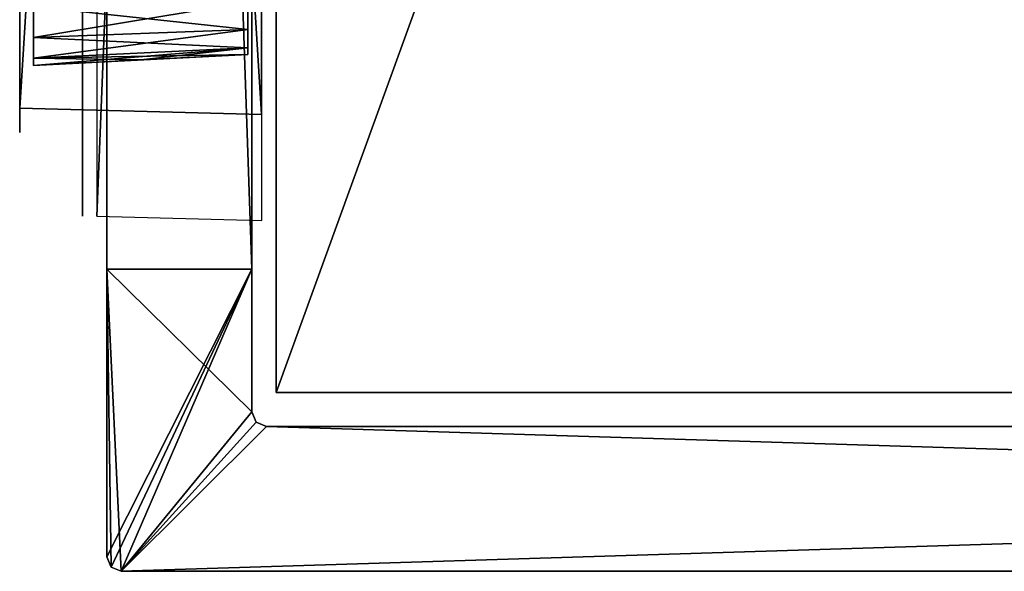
# Model space of a CAD drawing. Header units: millimetres. Extents: x -6 to 97, y -4 to 96.
# Tile 1 of 9: x -5 to 16, y -4 to 8. Entities that reach past the tile are written whole.
import ezdxf

# ---------------------------------------------------------------- set-up
doc = ezdxf.new("R2010")
doc.units = ezdxf.units.MM
doc.header["$LTSCALE"] = 65.185185
for name, color, linetype in [('1', 7, 'CONTINUOUS'), ('10', 7, 'CONTINUOUS'), ('12', 7, 'CONTINUOUS'), ('13', 7, 'CONTINUOUS'), ('14', 7, 'CONTINUOUS'), ('15', 7, 'CONTINUOUS'), ('2', 7, 'CONTINUOUS'), ('3', 7, 'CONTINUOUS'), ('31', 7, 'CONTINUOUS'), ('32', 7, 'CONTINUOUS'), ('33', 7, 'CONTINUOUS'), ('73', 7, 'CONTINUOUS'), ('74', 7, 'CONTINUOUS'), ('76', 7, 'CONTINUOUS'), ('77', 7, 'CONTINUOUS'), ('80', 7, 'CONTINUOUS'), ('81', 7, 'CONTINUOUS'), ('83', 7, 'CONTINUOUS'), ('88', 7, 'CONTINUOUS'), ('89', 7, 'CONTINUOUS'), ('9', 7, 'CONTINUOUS'), ('90', 7, 'CONTINUOUS')]:
    doc.layers.add(name, color=color, linetype=linetype)

msp = doc.modelspace()

# ---------------------------------------------------------------- linework, layer by layer
at = {"layer": '1', "color": 250, "linetype": 'Continuous', "true_color": 0x333134}
for points in [[(0.5, 92.6, -49.5), (34.051, 92.6, -49.5), (34.051, 0, -49.5), (0.5, 92.6, -49.5)], [(0.5, 0, -49.5), (0.5, 92.6, -49.5), (34.051, 0, -49.5), (0.5, 0, -49.5)]]:
    msp.add_3dface(points, dxfattribs=at)
at = {"layer": '10', "color": 250, "linetype": 'Continuous', "true_color": 0x333134}
for points in [[(0.5, 0, 49.5), (0.5, 92.6, 49.5), (0.5, 89.042, 46.292), (0.5, 0, 49.5)], [(0.5, 92.6, -49.5), (0.5, 0, -49.5), (0.5, 3.558, -46.292), (0.5, 92.6, -49.5)], [(0.5, 89.042, -46.292), (0.5, 92.6, -49.5), (0.5, 3.558, -46.292), (0.5, 89.042, -46.292)], [(0.5, 3.558, 46.292), (0.5, 0, 49.5), (0.5, 89.042, 46.292), (0.5, 3.558, 46.292)], [(0.5, 3.133, 46.117), (0.5, 0, 49.5), (0.5, 3.558, 46.292), (0.5, 3.133, 46.117)], [(0.5, 3.558, -46.292), (0.5, 0, -49.5), (0.5, 3.133, -46.117), (0.5, 3.558, -46.292)], [(0.5, 2.958, 45.692), (0.5, 0, 49.5), (0.5, 3.133, 46.117), (0.5, 2.958, 45.692)], [(0.5, 3.133, -46.117), (0.5, 0, -49.5), (0.5, 2.958, -45.692), (0.5, 3.133, -46.117)], [(0.5, 2.958, -45.692), (0.5, 0, 49.5), (0.5, 2.958, 45.692), (0.5, 2.958, -45.692)], [(0.5, 0, -49.5), (0.5, 0, 49.5), (0.5, 2.958, -45.692), (0.5, 0, -49.5)]]:
    msp.add_3dface(points, dxfattribs=at)
at = {"layer": '12', "color": 250, "linetype": 'Continuous', "true_color": 0x1e1e1d}
for points in [[(-4.8, 79.85, 40.535), (-4.8, 5.381, 43.369), (-4.8, 87.219, 43.369), (-4.8, 79.85, 40.535)], [(-4.8, 5.381, -43.369), (-4.8, 12.75, -40.535), (-4.8, 87.219, -43.369), (-4.8, 5.381, -43.369)], [(-4.8, 87.073, -43.723), (-4.8, 5.381, -43.369), (-4.8, 87.219, -43.369), (-4.8, 87.073, -43.723)], [(-4.8, 87.219, 43.369), (-4.8, 5.527, 43.723), (-4.8, 87.073, 43.723), (-4.8, 87.219, 43.369)], [(-4.8, 5.381, 43.369), (-4.8, 5.527, 43.723), (-4.8, 87.219, 43.369), (-4.8, 5.381, 43.369)], [(-4.8, 86.719, -43.869), (-4.8, 5.527, -43.723), (-4.8, 87.073, -43.723), (-4.8, 86.719, -43.869)], [(-4.8, 5.527, -43.723), (-4.8, 5.381, -43.369), (-4.8, 87.073, -43.723), (-4.8, 5.527, -43.723)], [(-4.8, 5.527, 43.723), (-4.8, 5.881, 43.869), (-4.8, 87.073, 43.723), (-4.8, 5.527, 43.723)], [(-4.8, 5.881, 43.869), (-4.8, 86.719, 43.869), (-4.8, 87.073, 43.723), (-4.8, 5.881, 43.869)], [(-4.8, 5.881, -43.869), (-4.8, 5.527, -43.723), (-4.8, 86.719, -43.869), (-4.8, 5.881, -43.869)], [(-4.8, 79.85, 40.535), (-4.8, 12.75, 40.535), (-4.8, 5.381, 43.369), (-4.8, 79.85, 40.535)], [(-4.8, 12.75, 40.535), (-4.8, 10.733, 39.994), (-4.8, 5.381, 43.369), (-4.8, 12.75, 40.535)], [(-4.8, 10.733, -39.994), (-4.8, 12.75, -40.535), (-4.8, 5.381, -43.369), (-4.8, 10.733, -39.994)], [(-4.8, 10.733, 39.994), (-4.8, 9.256, 38.517), (-4.8, 5.381, 43.369), (-4.8, 10.733, 39.994)], [(-4.8, 9.256, -38.517), (-4.8, 10.733, -39.994), (-4.8, 5.381, -43.369), (-4.8, 9.256, -38.517)], [(-4.8, 8.75, -5.285), (-4.8, 10.25, -7.215), (-4.8, 7.608, -4.979), (-4.8, 8.75, -5.285)], [(-4.8, 10.25, -7.215), (-4.8, 9.165, -7.665), (-4.8, 7.608, -4.979), (-4.8, 10.25, -7.215)], [(-4.8, 9.256, 38.517), (-4.8, 8.715, 36.5), (-4.8, 5.381, 43.369), (-4.8, 9.256, 38.517)], [(-4.8, 8.715, -36.5), (-4.8, 9.256, -38.517), (-4.8, 5.381, -43.369), (-4.8, 8.715, -36.5)], [(-4.8, 7.608, -4.979), (-4.8, 9.165, -7.665), (-4.8, 6.771, -4.142), (-4.8, 7.608, -4.979)], [(-4.8, 9.165, -7.665), (-4.8, 8.715, -8.75), (-4.8, 6.771, -4.142), (-4.8, 9.165, -7.665)], [(-4.8, 8.715, 8.75), (-4.8, 8.75, 5.285), (-4.8, 5.381, 43.369), (-4.8, 8.715, 8.75)], [(-4.8, 8.75, 5.285), (-4.8, 7.608, 4.979), (-4.8, 5.381, 43.369), (-4.8, 8.75, 5.285)], [(-4.8, 6.465, -3), (-4.8, 8.715, -36.5), (-4.8, 5.381, -43.369), (-4.8, 6.465, -3)], [(-4.8, 6.771, -4.142), (-4.8, 8.715, -36.5), (-4.8, 6.465, -3), (-4.8, 6.771, -4.142)], [(-4.8, 8.715, 36.5), (-4.8, 8.715, 8.75), (-4.8, 5.381, 43.369), (-4.8, 8.715, 36.5)], [(-4.8, 8.715, -8.75), (-4.8, 8.715, -36.5), (-4.8, 6.771, -4.142), (-4.8, 8.715, -8.75)], [(-4.8, 7.608, 4.979), (-4.8, 6.771, 4.142), (-4.8, 5.381, 43.369), (-4.8, 7.608, 4.979)], [(-4.8, 6.771, 4.142), (-4.8, 6.465, 3), (-4.8, 5.381, 43.369), (-4.8, 6.771, 4.142)], [(-4.8, 6.465, 3), (-4.8, 6.465, -3), (-4.8, 5.381, 43.369), (-4.8, 6.465, 3)], [(-4.8, 5.381, 43.369), (-4.8, 6.465, -3), (-4.8, 5.381, -43.369), (-4.8, 5.381, 43.369)]]:
    msp.add_3dface(points, dxfattribs=at)
at = {"layer": '13', "color": 250, "linetype": 'Continuous', "true_color": 0x1e1e1d}
for points in [[(0.2, 15.278, -4.028), (0.2, 7.297, -3), (0.2, 15.703, -3), (0.2, 15.278, -4.028)], [(0.2, 7.722, 4.028), (0.2, 15.703, 3), (0.2, 7.297, 3), (0.2, 7.722, 4.028)], [(0.2, 7.297, 3), (0.2, 15.703, 3), (0.2, 15.703, -3), (0.2, 7.297, 3)], [(0.2, 7.297, -3), (0.2, 7.297, 3), (0.2, 15.703, -3), (0.2, 7.297, -3)], [(0.2, 7.722, -4.028), (0.2, 7.297, -3), (0.2, 15.278, -4.028), (0.2, 7.722, -4.028)]]:
    msp.add_3dface(points, dxfattribs=at)
at = {"layer": '14', "color": 250, "linetype": 'Continuous', "true_color": 0x1e1e1d}
for points in [[(-4.8, 86.719, 43.869), (-4.8, 5.881, 43.869), (0.2, 86.85, 44), (-4.8, 86.719, 43.869)], [(0.2, 86.85, 44), (-4.8, 5.881, 43.869), (0.2, 5.75, 44), (0.2, 86.85, 44)]]:
    msp.add_3dface(points, dxfattribs=at)
at = {"layer": '15', "color": 250, "linetype": 'Continuous', "true_color": 0x1e1e1d}
for points in [[(0.2, 5.75, -44), (-4.8, 86.719, -43.869), (0.2, 86.85, -44), (0.2, 5.75, -44)], [(-4.8, 5.881, -43.869), (-4.8, 86.719, -43.869), (0.2, 5.75, -44), (-4.8, 5.881, -43.869)]]:
    msp.add_3dface(points, dxfattribs=at)
at = {"layer": '2', "color": 250, "linetype": 'Continuous', "true_color": 0x333134}
for points in [[(0.5, 0, 49.5), (34.051, 92.6, 49.5), (0.5, 92.6, 49.5), (0.5, 0, 49.5)], [(34.051, 0, 49.5), (34.051, 92.6, 49.5), (0.5, 0, 49.5), (34.051, 0, 49.5)]]:
    msp.add_3dface(points, dxfattribs=at)
at = {"layer": '3', "color": 250, "linetype": 'Continuous', "true_color": 0x333134}
for points in [[(-3.5, 3.647, 45.603), (-3.5, 88.953, 45.603), (-3.5, 87.447, 44.897), (-3.5, 3.647, 45.603)], [(-3.5, 88.953, -45.603), (-3.5, 3.647, -45.603), (-3.5, 5.153, -44.897), (-3.5, 88.953, -45.603)], [(-3.5, 87.447, -44.897), (-3.5, 88.953, -45.603), (-3.5, 5.153, -44.897), (-3.5, 87.447, -44.897)], [(-3.5, 5.153, 44.897), (-3.5, 3.647, 45.603), (-3.5, 87.447, 44.897), (-3.5, 5.153, 44.897)], [(-3.5, 5.153, -44.897), (-3.5, 3.647, -45.603), (-3.5, 4.589, -44.664), (-3.5, 5.153, -44.897)], [(-3.5, 4.586, 44.661), (-3.5, 3.647, 45.603), (-3.5, 5.153, 44.897), (-3.5, 4.586, 44.661)], [(-3.5, 4.589, -44.664), (-3.5, 3.647, -45.603), (-3.5, 4.353, -44.097), (-3.5, 4.589, -44.664)], [(-3.5, 4.353, 44.097), (-3.5, 3.647, 45.603), (-3.5, 4.586, 44.661), (-3.5, 4.353, 44.097)], [(-3.5, 3.647, -45.603), (-3.5, 3.647, 45.603), (-3.5, 4.353, -44.097), (-3.5, 3.647, -45.603)], [(-3.5, 4.353, -44.097), (-3.5, 3.647, 45.603), (-3.5, 4.353, 44.097), (-3.5, 4.353, -44.097)]]:
    msp.add_3dface(points, dxfattribs=at)
at = {"layer": '31', "color": 250, "linetype": 'Continuous', "true_color": 0x1e1e1d}
for points in [[(-0.084, 7.511, 4.239), (-4.516, 7.99, 4.834), (-0.084, 8.079, 4.619), (-0.084, 7.511, 4.239)], [(-4.516, 7.346, 4.404), (-4.516, 7.99, 4.834), (-0.084, 7.511, 4.239), (-4.516, 7.346, 4.404)], [(-0.084, 7.131, 3.671), (-4.516, 7.346, 4.404), (-0.084, 7.511, 4.239), (-0.084, 7.131, 3.671)], [(-4.516, 6.916, 3.76), (-4.516, 7.346, 4.404), (-0.084, 7.131, 3.671), (-4.516, 6.916, 3.76)], [(-0.084, 6.997, 3), (-4.516, 6.916, 3.76), (-0.084, 7.131, 3.671), (-0.084, 6.997, 3)], [(-2.3, 6.881, 3), (-4.516, 6.916, 3.76), (-0.084, 6.997, 3), (-2.3, 6.881, 3)], [(-4.516, 6.765, 3), (-4.516, 6.916, 3.76), (-2.3, 6.881, 3), (-4.516, 6.765, 3)]]:
    msp.add_3dface(points, dxfattribs=at)
at = {"layer": '32', "color": 250, "linetype": 'Continuous', "true_color": 0x1e1e1d}
for points in [[(-2.299, 6.881, -3), (-4.516, 6.765, 3), (-0.084, 6.997, -3), (-2.299, 6.881, -3)], [(-4.516, 6.765, 3), (-2.3, 6.881, 3), (-0.084, 6.997, -3), (-4.516, 6.765, 3)], [(-2.3, 6.881, 3), (-0.084, 6.997, 3), (-0.084, 6.997, -3), (-2.3, 6.881, 3)], [(-4.516, 6.765, -3), (-4.516, 6.765, 3), (-2.299, 6.881, -3), (-4.516, 6.765, -3)]]:
    msp.add_3dface(points, dxfattribs=at)
at = {"layer": '33', "color": 250, "linetype": 'Continuous', "true_color": 0x1e1e1d}
for points in [[(-0.084, 8.079, -4.619), (-4.516, 7.346, -4.404), (-0.084, 7.511, -4.239), (-0.084, 8.079, -4.619)], [(-4.516, 7.99, -4.834), (-4.516, 7.346, -4.404), (-0.084, 8.079, -4.619), (-4.516, 7.99, -4.834)], [(-4.516, 7.346, -4.404), (-4.516, 6.916, -3.76), (-0.084, 7.511, -4.239), (-4.516, 7.346, -4.404)], [(-0.084, 7.511, -4.239), (-4.516, 6.916, -3.76), (-0.084, 7.131, -3.671), (-0.084, 7.511, -4.239)], [(-4.516, 6.765, -3), (-2.299, 6.881, -3), (-0.084, 7.131, -3.671), (-4.516, 6.765, -3)], [(-4.516, 6.916, -3.76), (-4.516, 6.765, -3), (-0.084, 7.131, -3.671), (-4.516, 6.916, -3.76)], [(-2.299, 6.881, -3), (-0.084, 6.997, -3), (-0.084, 7.131, -3.671), (-2.299, 6.881, -3)]]:
    msp.add_3dface(points, dxfattribs=at)
at = {"layer": '73', "linetype": 'Continuous'}
for points in [[(-2.912, -3.612, 124.571), (-2.7, -3.7, 124.571), (-3, 2.55, 124.571), (-2.912, -3.612, 124.571)], [(-3, 2.55, 124.571), (-2.7, -3.7, 124.571), (0, -0.4, 124.571), (-3, 2.55, 124.571)], [(0, 2.55, 124.571), (-3, 2.55, 124.571), (0, -0.4, 124.571), (0, 2.55, 124.571)], [(-3, -3.4, 124.571), (-2.912, -3.612, 124.571), (-3, 2.55, 124.571), (-3, -3.4, 124.571)], [(0, -0.4, 124.571), (-2.7, -3.7, 124.571), (0.088, -0.612, 124.571), (0, -0.4, 124.571)], [(0.088, -0.612, 124.571), (-2.7, -3.7, 124.571), (0.3, -0.7, 124.571), (0.088, -0.612, 124.571)], [(-2.7, -3.7, 124.571), (96.7, -3.7, 124.571), (0.3, -0.7, 124.571), (-2.7, -3.7, 124.571)], [(0.3, -0.7, 124.571), (96.7, -3.7, 124.571), (93.7, -0.7, 124.571), (0.3, -0.7, 124.571)]]:
    msp.add_3dface(points, dxfattribs=at)
at = {"layer": '74', "linetype": 'Continuous'}
for points in [[(-3, 2.55, -125.429), (0, 2.55, -125.429), (-3, -3.4, -125.429), (-3, 2.55, -125.429)], [(-3, -3.4, -125.429), (0, 2.55, -125.429), (-2.912, -3.612, -125.429), (-3, -3.4, -125.429)], [(-2.912, -3.612, -125.429), (0, 2.55, -125.429), (-2.7, -3.7, -125.429), (-2.912, -3.612, -125.429)], [(0, 2.55, -125.429), (0, -0.4, -125.429), (-2.7, -3.7, -125.429), (0, 2.55, -125.429)], [(0, -0.4, -125.429), (0.088, -0.612, -125.429), (-2.7, -3.7, -125.429), (0, -0.4, -125.429)], [(0.088, -0.612, -125.429), (0.3, -0.7, -125.429), (-2.7, -3.7, -125.429), (0.088, -0.612, -125.429)], [(0.3, -0.7, -125.429), (93.7, -0.7, -125.429), (-2.7, -3.7, -125.429), (0.3, -0.7, -125.429)], [(-2.7, -3.7, -125.429), (93.7, -0.7, -125.429), (96.7, -3.7, -125.429), (-2.7, -3.7, -125.429)]]:
    msp.add_3dface(points, dxfattribs=at)
at = {"layer": '76', "linetype": 'Continuous'}
for points in [[(96.7, -3.7, 124.571), (-2.7, -3.7, 124.571), (-2.7, -3.7, -125.429), (96.7, -3.7, 124.571)], [(96.7, -3.7, 124.571), (-2.7, -3.7, -125.429), (96.7, -3.7, -125.429), (96.7, -3.7, 124.571)]]:
    msp.add_3dface(points, dxfattribs=at)
at = {"layer": '77', "linetype": 'Continuous'}
for points in [[(-3, 2.55, -46.429), (-3, 90.05, -46.429), (-3, 90.05, -54.429), (-3, 2.55, -46.429)], [(-3, 2.55, -54.429), (-3, 2.55, -46.429), (-3, 90.05, -54.429), (-3, 2.55, -54.429)], [(-3, -3.4, 124.571), (-3, 2.55, -46.429), (-3, 2.55, -54.429), (-3, -3.4, 124.571)], [(-3, 2.55, -125.429), (-3, -3.4, 124.571), (-3, 2.55, -54.429), (-3, 2.55, -125.429)], [(-3, -3.4, 124.571), (-3, 2.55, -125.429), (-3, -3.4, -125.429), (-3, -3.4, 124.571)], [(-3, -3.4, 124.571), (-3, 2.55, 124.571), (-3, 2.55, -46.429), (-3, -3.4, 124.571)]]:
    msp.add_3dface(points, dxfattribs=at)
at = {"layer": '80', "linetype": 'Continuous'}
for points in [[(0.3, -0.7, 124.571), (93.7, -0.7, -125.429), (0.3, -0.7, -125.429), (0.3, -0.7, 124.571)], [(0.3, -0.7, 124.571), (93.7, -0.7, 124.571), (93.7, -0.7, -125.429), (0.3, -0.7, 124.571)]]:
    msp.add_3dface(points, dxfattribs=at)
at = {"layer": '81', "linetype": 'Continuous'}
for points in [[(0, 2.55, -54.429), (0, 90.05, -54.429), (0, 90.05, -46.429), (0, 2.55, -54.429)], [(0, 2.55, -46.429), (0, 2.55, -54.429), (0, 90.05, -46.429), (0, 2.55, -46.429)], [(0, -0.4, -125.429), (0, 2.55, -125.429), (0, 2.55, -54.429), (0, -0.4, -125.429)], [(0, -0.4, -125.429), (0, 2.55, -54.429), (0, 2.55, -46.429), (0, -0.4, -125.429)], [(0, 2.55, 124.571), (0, -0.4, -125.429), (0, 2.55, -46.429), (0, 2.55, 124.571)], [(0, 2.55, 124.571), (0, -0.4, 124.571), (0, -0.4, -125.429), (0, 2.55, 124.571)]]:
    msp.add_3dface(points, dxfattribs=at)
at = {"layer": '83', "color": 2, "linetype": 'Continuous'}
for points in [[(-3, 2.55, 124.571), (0, 2.55, 124.571), (0, 2.55, -46.429), (-3, 2.55, 124.571)], [(-3, 2.55, -46.429), (-3, 2.55, 124.571), (0, 2.55, -46.429), (-3, 2.55, -46.429)]]:
    msp.add_3dface(points, dxfattribs=at)
at = {"layer": '88', "linetype": 'Continuous'}
for points in [[(-3, -3.4, 124.571), (-3, -3.4, -125.429), (-2.912, -3.612, -125.429), (-3, -3.4, 124.571)], [(-2.912, -3.612, 124.571), (-3, -3.4, 124.571), (-2.912, -3.612, -125.429), (-2.912, -3.612, 124.571)], [(-2.912, -3.612, 124.571), (-2.912, -3.612, -125.429), (-2.7, -3.7, -125.429), (-2.912, -3.612, 124.571)], [(-2.7, -3.7, 124.571), (-2.912, -3.612, 124.571), (-2.7, -3.7, -125.429), (-2.7, -3.7, 124.571)]]:
    msp.add_3dface(points, dxfattribs=at)
at = {"layer": '89', "linetype": 'Continuous'}
for points in [[(0, 2.55, -125.429), (-3, 2.55, -125.429), (-3, 2.55, -54.429), (0, 2.55, -125.429)], [(0, 2.55, -125.429), (-3, 2.55, -54.429), (0, 2.55, -54.429), (0, 2.55, -125.429)]]:
    msp.add_3dface(points, dxfattribs=at)
at = {"layer": '9', "color": 250, "linetype": 'Continuous', "true_color": 0x333134}
for points in [[(0.208, 89.042, 45.992), (-3.208, 3.647, 45.903), (0.208, 3.558, 45.992), (0.208, 89.042, 45.992)], [(-3.208, 88.953, 45.903), (-3.208, 3.647, 45.903), (0.208, 89.042, 45.992), (-3.208, 88.953, 45.903)]]:
    msp.add_3dface(points, dxfattribs=at)
at = {"layer": '90', "linetype": 'Continuous'}
for points in [[(-3, 90.05, -54.429), (0, 90.05, -54.429), (0, 2.55, -54.429), (-3, 90.05, -54.429)], [(-3, 2.55, -54.429), (-3, 90.05, -54.429), (0, 2.55, -54.429), (-3, 2.55, -54.429)]]:
    msp.add_3dface(points, dxfattribs=at)

doc.saveas('drawing.dxf')
